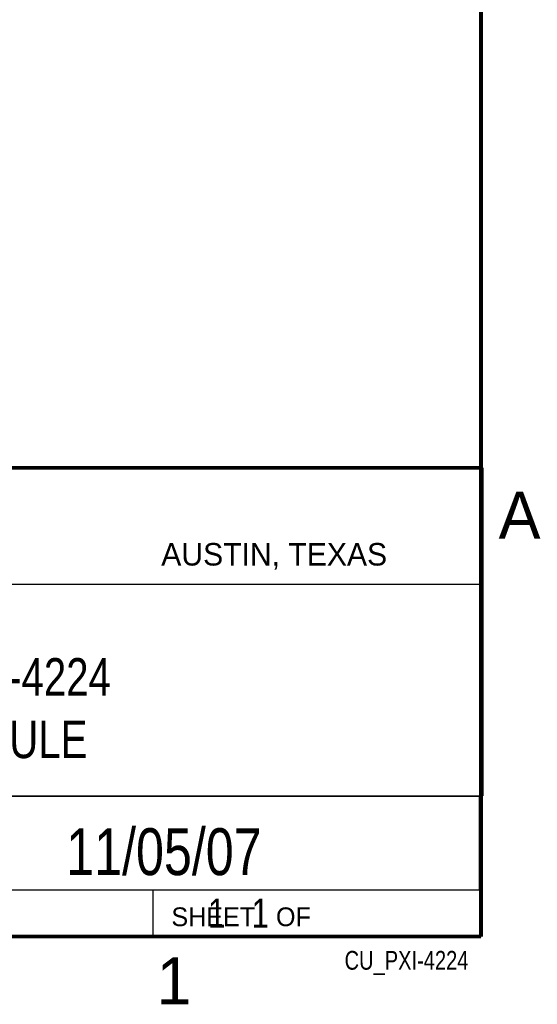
# Model space of a CAD drawing. Header units: inches. Extents: x 0 to 34, y 0 to 22.
# Tile 46 of 52: x 31 to 33.8, y 0.1 to 5.4. Entities that reach past the tile are written whole.
import ezdxf
from ezdxf.enums import TextEntityAlignment as Align

# ---------------------------------------------------------------- set-up
doc = ezdxf.new("R2010")
doc.units = ezdxf.units.IN
doc.header["$LTSCALE"] = 1.87
doc.header["$MEASUREMENT"] = 0
doc.layers.get('0').update_dxf_attribs({"linetype": 'CONTINUOUS'})
doc.styles.get("Standard").update_dxf_attribs({"font": 'txt', "width": 0.8})

msp = doc.modelspace()

# ---------------------------------------------------------------- linework, layer by layer
at = {"color": 2, "linetype": 'CONTINUOUS'}
for p, q in [((28.3793, 3.0003), (33.5093, 3.0003)), ((33.5093, 3.0003), (33.5093, 1.2503)), ((28.7231, 2.38), (33.5, 2.38)), ((28.3793, 1.2503), (33.5093, 1.2503)), ((30.13, 1.2499), (33.49, 1.2499)), ((33.49, 1.2499), (33.49, 0.7499)), ((28.38, 0.75), (33.5, 0.75)), ((30.13, 0.7499), (33.49, 0.7499)), ((31.75, 0.75), (33.5, 0.75)), ((31.75, 0.75), (31.75, 0.5)), ((33.5, 0.75), (33.5, 0.5)), ((31.75, 0.5), (33.5, 0.5)), ((32.4953, 0.5017), (33.4953, 0.5017)), ((32.4953, 0.5017), (32.4953, 0.5012)), ((32.4953, 0.5012), (33.4953, 0.5012)), ((33.4953, 0.5017), (33.4953, 0.5012))]:
    msp.add_line(p, q, dxfattribs=at)
at = {"color": 7, "linetype": 'CONTINUOUS', "const_width": 0.02}
for points in [[(33.5, 0.5), (33.5, 21.5)], [(25.58, 3), (33.5, 3)], [(0.5, 0.5), (33.5, 0.5)]]:
    msp.add_lwpolyline(points, dxfattribs=at)

# ---------------------------------------------------------------- texts
at = {"color": 2, "linetype": 'CONTINUOUS'}
for s, height, p in [('A', 0.25, (33.5939, 2.6228)), ('AUSTIN, TEXAS', 0.12, (31.7957, 2.479)), ('SHEET   OF', 0.1, (31.8499, 0.5557)), ('1', 0.25, (31.7706, 0.139))]:
    msp.add_text(s, height=height, dxfattribs=at).set_placement(p)
at = {"color": 7, "linetype": 'CONTINUOUS', "width": 0.8}
msp.add_text('11/05/07', height=0.25, dxfattribs=at).set_placement((31.81, 0.828), align=Align.CENTER)
at = {"color": 2, "linetype": 'CONTINUOUS', "width": 0.8}
msp.add_text('CU_PXI-4224', height=0.1, dxfattribs=at).set_placement((33.4328, 0.3236), align=Align.RIGHT)
at = {"color": 7, "linetype": 'CONTINUOUS'}
for s, insert, char_height, width, attachment_point in [('NI PXI-4224\\PMODULE', (30.9443, 1.9853), 0.2, 1.76, 2), ('     1   1', (31.8125, 0.7031), 0.15625, 1.25, 1)]:
    msp.add_mtext(s, dxfattribs=dict(at, insert=insert, char_height=char_height, width=width, attachment_point=attachment_point))

doc.saveas('drawing.dxf')
